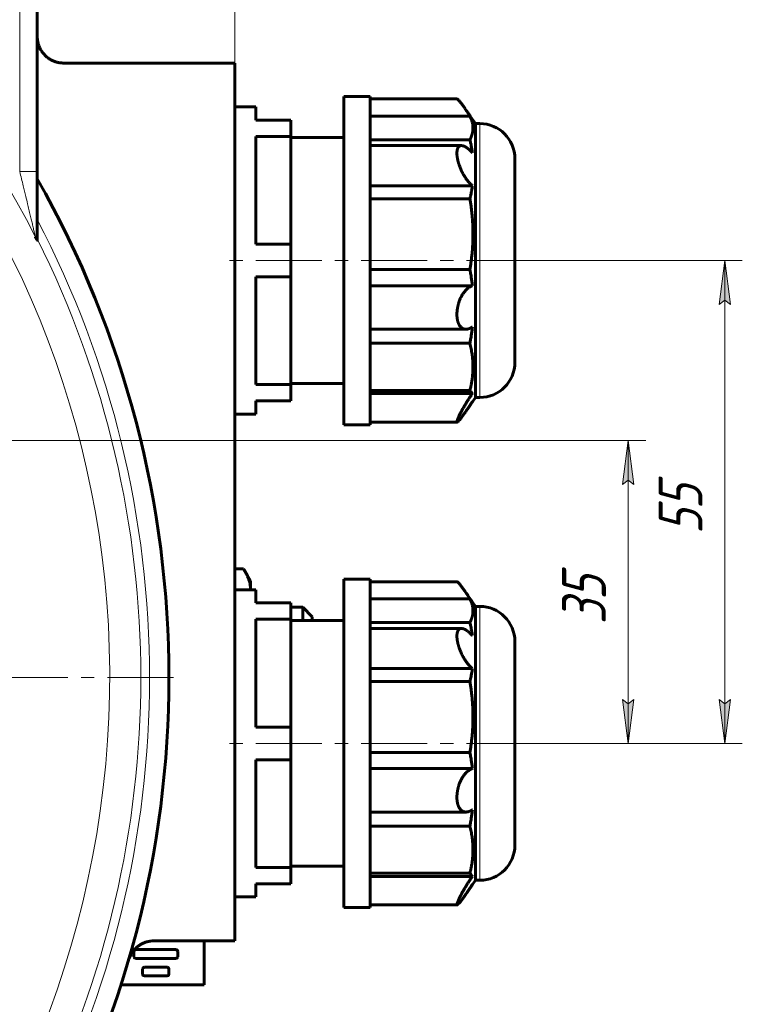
# Model space of a CAD drawing. Header units: millimetres. Extents: x -208 to 689, y -548 to 352.
# Tile 5 of 30: x 67 to 150, y -274 to -162. Entities that reach past the tile are written whole.
import ezdxf

# ---------------------------------------------------------------- set-up
doc = ezdxf.new("R2010")
doc.units = ezdxf.units.MM
for name, pattern in [('K5LT_AXLED', [12, 7.5, -1.5, 1.5, -1.5]), ('K5LT_BASIC', [0]), ('K5LT_THIN', [0])]:
    doc.linetypes.add(name, pattern=pattern)
doc.styles.add('KDIMTEXTSTYLE', font='GOST_AU.SHX', dxfattribs={"width": 0.96, "oblique": 15, "height": 5})
doc.styles.add('KTEXTSTYLE', font='GOST_AU.SHX', dxfattribs={"width": 0.96, "height": 5})
doc.dimstyles.new('KDIMSTYLE (1.00)', dxfattribs={"dimtxt": 5, "dimasz": 1, "dimexe": 2, "dimexo": 0, "dimgap": 1, "dimtad": 1, "dimtxsty": 'KDIMTEXTSTYLE', "dimsah": 1, "dimcen": 0, "dimdle": 1, "dimadec": 0, "dimazin": 0, "dimtfac": 0.667, "dimtmove": 0, "dimatfit": 3, "dimfxl": 1, "dimtvp": 1, "dimtolj": 1, "dimtzin": 0, "dimarcsym": 0})

# ---------------------------------------------------------------- blocks, each defined once
blk = doc.blocks.new('U1')
at = {"color": 30, "linetype": 'K5LT_AXLED', "lineweight": 18, "true_color": 0xff8000}
blk.add_line((-30.5, -236.57), (86.5, -236.57), dxfattribs=at)
blk = doc.blocks.new('D8')
for points in [[(0, -88.58), (5, -87.92), (4.5, -88.58), (5, -89.24)], [(92, -88.58), (87, -87.92), (87.5, -88.58), (87, -89.24)]]:
    blk.add_hatch(color=7).paths.add_polyline_path(points)
at = {"color": 7, "linetype": 'K5LT_THIN', "lineweight": 18}
for p, q in [((0, -209.57), (0, -86.58)), ((92, -166.57), (92, -86.58)), ((0, -88.58), (5, -87.92)), ((5, -89.24), (0, -88.58)), ((0, -88.58), (92, -88.58)), ((5, -87.92), (4.5, -88.58)), ((4.5, -88.58), (5, -89.24)), ((87.5, -88.58), (87, -87.92)), ((87, -87.92), (92, -88.58)), ((92, -88.58), (87, -89.24)), ((87, -89.24), (87.5, -88.58))]:
    blk.add_line(p, q, dxfattribs=at)
blk.add_wipeout([(41.92, -87.58), (41.92, -80.44), (49.76, -80.44), (49.76, -87.58)])
at = {"color": 7, "insert": (41.92, -81.05), "char_height": 5, "attachment_point": 1, "style": 'KTEXTSTYLE'}
blk.add_mtext('\\H3.5;\\W0.965;\\Q15;\\Q15;\\H5.00;92', dxfattribs=at)
blk = doc.blocks.new('KDIMARROW_01')
blk.add_hatch(color=0).paths.add_polyline_path([(0, 0), (-5, 0.66), (-4.5, 0), (-5, -0.66)])
at = {"color": 0, "linetype": 'K5LT_THIN', "lineweight": 18}
for p, q in [((-4.5, 0), (-5, 0.66)), ((-5, 0.66), (0, 0)), ((0, 0), (-5, -0.66)), ((-5, -0.66), (-4.5, 0)), ((0, 0), (-1, 0))]:
    blk.add_line(p, q, dxfattribs=at)
blk = doc.blocks.new('D10')
for points in [[(148.46, -194.07), (147.8, -189.07), (147.15, -194.07), (147.8, -193.57)], [(147.8, -244.07), (148.46, -239.07), (147.8, -239.57), (147.15, -239.07)]]:
    blk.add_hatch(color=7).paths.add_polyline_path(points)
at = {"color": 7, "linetype": 'K5LT_THIN', "lineweight": 18}
for p, q in [((123.9, -189.07), (149.8, -189.07)), ((147.15, -194.07), (147.8, -189.07)), ((147.8, -189.07), (148.46, -194.07)), ((147.8, -189.07), (147.8, -244.07)), ((147.8, -193.57), (147.15, -194.07)), ((148.46, -194.07), (147.8, -193.57)), ((147.8, -244.07), (147.15, -239.07)), ((147.15, -239.07), (147.8, -239.57)), ((147.8, -239.57), (148.46, -239.07)), ((148.46, -239.07), (147.8, -244.07)), ((123.9, -244.07), (149.8, -244.07))]:
    blk.add_line(p, q, dxfattribs=at)
blk.add_wipeout([(146.8, -220.25), (139.67, -220.25), (139.67, -213.17), (146.8, -213.17)])
at = {"color": 7, "insert": (140.27, -220.25), "char_height": 5, "attachment_point": 1, "rotation": 90, "style": 'KTEXTSTYLE'}
blk.add_mtext('\\H3.5;\\W0.965;\\Q15;\\Q15;\\H5.00;55', dxfattribs=at)
blk = doc.blocks.new('D11')
for points in [[(137.46, -214.57), (136.8, -209.57), (136.15, -214.57), (136.8, -214.07)], [(136.8, -244.07), (137.46, -239.07), (136.8, -239.57), (136.15, -239.07)]]:
    blk.add_hatch(color=7).paths.add_polyline_path(points)
at = {"color": 7, "linetype": 'K5LT_THIN', "lineweight": 18}
for p, q in [((0, -209.57), (138.8, -209.57)), ((136.15, -214.57), (136.8, -209.57)), ((136.8, -209.57), (137.46, -214.57)), ((136.8, -244.07), (136.8, -209.57)), ((136.8, -214.07), (136.15, -214.57)), ((137.46, -214.57), (136.8, -214.07)), ((136.8, -244.07), (136.15, -239.07)), ((136.15, -239.07), (136.8, -239.57)), ((136.8, -239.57), (137.46, -239.07)), ((137.46, -239.07), (136.8, -244.07)), ((123.9, -244.07), (138.8, -244.07))]:
    blk.add_line(p, q, dxfattribs=at)
blk.add_wipeout([(135.8, -230.5), (128.67, -230.5), (128.67, -223.42), (135.8, -223.42)])
at = {"color": 7, "insert": (129.27, -230.5), "char_height": 5, "attachment_point": 1, "rotation": 90, "style": 'KTEXTSTYLE'}
blk.add_mtext('\\H3.5;\\W0.965;\\Q15;\\Q15;\\H5.00;35', dxfattribs=at)

msp = doc.modelspace()

# ---------------------------------------------------------------- linework, layer by layer
at = {"color": 7, "linetype": 'K5LT_THIN', "lineweight": 18}
for p, q in [((67.5, -146.566), (67.5, -178.939)), ((119.9, -204.264), (119.9, -173.466)), ((69.5, -178.939), (67.5, -178.939)), ((119.9, -204.666), (119.9, -204.264)), ((119.9, -259.264), (119.9, -228.466)), ((119.9, -259.666), (119.9, -259.264))]:
    msp.add_line(p, q, dxfattribs=at)
at = {"color": 150, "linetype": 'K5LT_BASIC', "lineweight": 60, "true_color": 0x0080ff}
for p, q in [((69.5, -178.939), (69.5, -146.566)), ((92, -166.566), (72.5, -166.566)), ((92, -266.566), (92, -166.566)), ((107.4, -170.366), (104.4, -170.366)), ((104.4, -207.766), (104.4, -170.366)), ((107.4, -176.842), (107.4, -170.366)), ((94.4, -171.566), (92, -171.566)), ((94.4, -171.591), (94.4, -171.566)), ((94.4, -173.066), (94.4, -171.591)), ((107.4, -170.654), (117.326, -170.654)), ((107.4, -172.607), (118.779, -172.607)), ((98.4, -173.066), (94.4, -173.066)), ((98.4, -174.927), (98.4, -173.066)), ((118.997, -172.872), (118.997, -172.872)), ((119.4, -173.466), (118.997, -172.872)), ((119.4, -204.264), (119.4, -173.466)), ((119.9, -173.466), (119.4, -173.466)), ((94.4, -187.205), (94.4, -174.927)), ((94.4, -174.927), (98.4, -174.927)), ((98.4, -174.927), (98.4, -187.205)), ((104.4, -175.066), (98.4, -175.066)), ((107.4, -175.301), (118.779, -175.301)), ((107.4, -175.976), (117.819, -175.976)), ((107.4, -176.842), (107.4, -176.789)), ((107.4, -195.21), (107.4, -176.842)), ((123.9, -200.666), (123.9, -177.466)), ((69.5, -186.745), (69.5, -178.939)), ((107.4, -180.547), (119.062, -180.547)), ((107.4, -182.035), (118.779, -182.035)), ((98.4, -187.205), (94.4, -187.205)), ((98.4, -190.927), (98.4, -187.205)), ((107.4, -190.09), (118.779, -190.09)), ((94.4, -190.927), (98.4, -190.927)), ((94.4, -203.205), (94.4, -190.927)), ((98.4, -190.927), (98.4, -203.205)), ((107.4, -191.947), (119.062, -191.947)), ((107.4, -207.433), (107.4, -195.21)), ((107.4, -196.888), (118.327, -196.888)), ((107.4, -198.494), (118.779, -198.494)), ((98.4, -203.205), (94.4, -203.205)), ((104.4, -203.066), (98.4, -203.066)), ((98.4, -205.066), (98.4, -203.205)), ((107.4, -203.854), (118.779, -203.854)), ((94.4, -205.066), (98.4, -205.066)), ((94.4, -206.566), (94.4, -205.066)), ((107.4, -204.223), (119.062, -204.223)), ((119.4, -204.666), (118.996, -205.262)), ((119.4, -204.666), (119.4, -204.264)), ((119.9, -204.666), (119.4, -204.666)), ((94.4, -206.566), (92, -206.566)), ((107.4, -207.766), (107.4, -207.433)), ((107.4, -207.478), (117.326, -207.478)), ((107.4, -207.766), (104.4, -207.766)), ((92.996, -224.181), (92, -224.181)), ((93.8, -225.566), (93.123, -224.393)), ((107.4, -225.366), (104.4, -225.366)), ((104.4, -262.766), (104.4, -225.366)), ((107.4, -231.842), (107.4, -225.366)), ((94.4, -226.566), (92, -226.566)), ((93.8, -225.566), (93.8, -226.566)), ((94.4, -226.591), (94.4, -226.566)), ((107.4, -225.654), (117.326, -225.654)), ((94.4, -228.066), (94.4, -226.591)), ((107.4, -227.607), (118.779, -227.607)), ((98.4, -228.066), (94.4, -228.066)), ((98.4, -229.927), (98.4, -228.066)), ((98.4, -228.566), (99.74, -228.566)), ((100.813, -229.639), (99.74, -228.566)), ((99.74, -228.566), (99.74, -228.568)), ((99.74, -228.568), (99.74, -230.066)), ((119.4, -228.466), (118.997, -227.872)), ((118.997, -227.872), (118.997, -227.872)), ((119.4, -259.264), (119.4, -228.466)), ((119.9, -228.466), (119.4, -228.466)), ((94.4, -242.205), (94.4, -229.927)), ((94.4, -229.927), (98.4, -229.927)), ((98.4, -229.927), (98.4, -242.205)), ((100.813, -229.639), (100.813, -230.066)), ((100.813, -230.066), (100.813, -229.641)), ((104.4, -230.066), (98.4, -230.066)), ((107.4, -230.301), (118.779, -230.301)), ((107.4, -230.976), (117.819, -230.976)), ((107.4, -231.842), (107.4, -231.789)), ((107.4, -250.21), (107.4, -231.842)), ((123.9, -255.666), (123.9, -232.466)), ((107.4, -235.547), (119.062, -235.547)), ((107.4, -237.035), (118.779, -237.035)), ((98.4, -242.205), (94.4, -242.205)), ((98.4, -245.927), (98.4, -242.205)), ((107.4, -245.09), (118.779, -245.09)), ((94.4, -245.927), (98.4, -245.927)), ((94.4, -258.205), (94.4, -245.927)), ((98.4, -245.927), (98.4, -258.205)), ((107.4, -246.947), (119.062, -246.947)), ((107.4, -262.433), (107.4, -250.21)), ((107.4, -251.888), (118.327, -251.888)), ((107.4, -253.494), (118.779, -253.494)), ((98.4, -258.205), (94.4, -258.205)), ((104.4, -258.066), (98.4, -258.066)), ((98.4, -260.066), (98.4, -258.205)), ((107.4, -258.854), (118.779, -258.854)), ((94.4, -260.066), (98.4, -260.066)), ((94.4, -261.566), (94.4, -260.066)), ((107.4, -259.223), (119.062, -259.223)), ((119.4, -259.666), (118.996, -260.262)), ((119.4, -259.666), (119.4, -259.264)), ((119.9, -259.666), (119.4, -259.666)), ((94.4, -261.566), (92, -261.566)), ((107.4, -262.766), (107.4, -262.433)), ((107.4, -262.766), (104.4, -262.766)), ((107.4, -262.478), (117.326, -262.478)), ((92, -266.566), (82.792, -266.566)), ((88.5, -266.566), (88.5, -271.566)), ((80.5, -267.766), (80.5, -268.366)), ((85.3, -267.566), (80.7, -267.566)), ((85.5, -268.366), (85.5, -267.766)), ((80.7, -268.566), (85.3, -268.566)), ((81.5, -269.766), (81.5, -270.366)), ((84.3, -269.566), (81.7, -269.566)), ((84.5, -270.366), (84.5, -269.766)), ((81.7, -270.566), (84.3, -270.566)), ((88.5, -271.566), (79.045, -271.566))]:
    msp.add_line(p, q, dxfattribs=at)
at = {"color": 30, "linetype": 'K5LT_AXLED', "lineweight": 18, "true_color": 0xff8000}
for p, q in [((125.9, -189.066), (90, -189.066)), ((125.9, -244.066), (90, -244.066))]:
    msp.add_line(p, q, dxfattribs=at)
at = {"color": 7, "linetype": 'K5LT_THIN', "lineweight": 18}
for radius, start, end in [(108.246, 180, 166.72285), (111.688, 26.6919, 63.3081), (112.792, 332.44733, 27.55267), (111.793, 333.4457, 26.5543)]:
    msp.add_arc((-30.5, -236.566), radius, start, end, dxfattribs=at)
at = {"color": 150, "linetype": 'K5LT_BASIC', "lineweight": 60, "true_color": 0x0080ff}
for centre, radius, start, end in [((119.9, -177.466), 4, 0, 90), ((-30.5, -236.566), 115, 330.40815, 29.59185), ((119.9, -200.666), 4, 270, 0), ((119.9, -232.466), 4, 0, 90), ((119.9, -255.666), 4, 270, 0), ((80.7, -267.766), 0.2, 90, 180), ((85.3, -267.766), 0.2, 0, 90), ((80.7, -268.366), 0.2, 180, 270), ((85.3, -268.366), 0.2, 270, 0), ((81.7, -269.766), 0.2, 90, 180), ((84.3, -269.766), 0.2, 0, 90), ((81.7, -270.366), 0.2, 180, 270), ((84.3, -270.366), 0.2, 270, 0)]:
    msp.add_arc(centre, radius, start, end, dxfattribs=at)
msp.add_rational_spline([(69.5, -163.564), (69.5, -165.322), (70.743, -166.566), (72.5, -166.566)], [1, 0.804737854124, 0.804737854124, 1], degree=3, dxfattribs=at)
for points, knots in [([(117.326, -170.654), (117.345, -170.654), (117.394, -170.684), (117.532, -170.824), (117.723, -171.062), (117.969, -171.397), (118.231, -171.766), (118.544, -172.216), (118.788, -172.573), (118.917, -172.762)], [0, 0, 0, 0, 1.2898251, 2.2790369, 4.0793213, 5.4222711, 6.6177207, 8.2316659, 10, 10, 10, 10]), ([(118.779, -172.607), (118.806, -172.66), (118.856, -172.764), (118.922, -172.918), (118.978, -173.069), (119.024, -173.217), (119.061, -173.361), (119.09, -173.501), (119.11, -173.637), (119.123, -173.769), (119.128, -173.874), (119.129, -173.959), (119.128, -174.04), (119.123, -174.14), (119.112, -174.254), (119.097, -174.362), (119.079, -174.465), (119.057, -174.562), (119.033, -174.656), (119.007, -174.746), (118.979, -174.833), (118.949, -174.917), (118.918, -174.998), (118.885, -175.076), (118.851, -175.152), (118.816, -175.227), (118.791, -175.277), (118.779, -175.301)], [0, 0, 0, 0, 0.0567309, 0.1131093, 0.1688494, 0.2234043, 0.2774022, 0.329742, 0.38092, 0.4304136, 0.4793828, 0.5000023, 0.5261635, 0.5712429, 0.6134669, 0.6545414, 0.6928048, 0.7294031, 0.7637876, 0.7976299, 0.8297622, 0.8607488, 0.8900389, 0.9187708, 0.9463948, 0.9734772, 1, 1, 1, 1]), ([(118.997, -172.872), (118.99, -172.861), (118.977, -172.842), (118.958, -172.815), (118.94, -172.792), (118.922, -172.769), (118.904, -172.746), (118.884, -172.723), (118.864, -172.7), (118.844, -172.677), (118.816, -172.646), (118.794, -172.623), (118.779, -172.607)], [0.28503845, 0.28503845, 0.28503845, 0.28503845, 0.3752985, 0.43766598, 0.50006248, 0.56250757, 0.62501576, 0.68755787, 0.75011933, 0.8126726, 0.87517889, 1, 1, 1, 1]), ([(117.819, -175.976), (117.809, -175.976), (117.789, -175.977), (117.752, -175.98), (117.702, -175.989), (117.635, -176.011), (117.567, -176.05), (117.509, -176.101), (117.472, -176.146), (117.447, -176.181), (117.43, -176.208), (117.416, -176.235), (117.403, -176.261), (117.391, -176.289), (117.379, -176.317), (117.369, -176.346), (117.359, -176.376), (117.351, -176.406), (117.343, -176.435), (117.336, -176.464), (117.33, -176.493), (117.325, -176.52), (117.321, -176.547), (117.317, -176.573), (117.313, -176.603), (117.309, -176.638), (117.306, -176.679), (117.303, -176.721), (117.301, -176.766), (117.3, -176.806), (117.3, -176.847), (117.3, -176.906), (117.303, -176.987), (117.31, -177.08), (117.317, -177.154), (117.324, -177.21), (117.331, -177.261), (117.338, -177.315), (117.347, -177.372), (117.356, -177.424), (117.365, -177.471), (117.373, -177.512), (117.381, -177.553), (117.39, -177.594), (117.399, -177.634), (117.408, -177.673), (117.417, -177.712), (117.43, -177.762), (117.445, -177.823), (117.463, -177.886), (117.479, -177.942), (117.494, -177.995), (117.511, -178.049), (117.53, -178.109), (117.556, -178.188), (117.596, -178.304), (117.634, -178.405), (117.681, -178.525), (117.739, -178.666), (117.833, -178.873), (117.941, -179.09), (118.05, -179.289), (118.148, -179.454), (118.226, -179.578), (118.286, -179.667), (118.335, -179.738), (118.38, -179.802), (118.427, -179.866), (118.475, -179.929), (118.524, -179.991), (118.574, -180.053), (118.625, -180.113), (118.677, -180.173), (118.73, -180.231), (118.784, -180.288), (118.838, -180.344), (118.894, -180.397), (118.949, -180.449), (119.005, -180.5), (119.043, -180.531), (119.062, -180.547)], [0.26059417, 0.26059417, 0.26059417, 0.26059417, 0.26806394, 0.27642193, 0.28965395, 0.30900996, 0.33398518, 0.35453058, 0.36926926, 0.37772469, 0.38519557, 0.39165479, 0.39809763, 0.40445592, 0.41074929, 0.41693367, 0.4230709, 0.42897494, 0.43467949, 0.43999793, 0.44513269, 0.44989125, 0.45445459, 0.45882831, 0.46320098, 0.46933345, 0.47577801, 0.48252731, 0.48870889, 0.49577935, 0.49999478, 0.50654565, 0.52029047, 0.5333848, 0.54305338, 0.54897321, 0.55473563, 0.56188055, 0.56886227, 0.57567961, 0.5807081, 0.58566569, 0.59049832, 0.59527637, 0.59993011, 0.60450831, 0.60897587, 0.6134112, 0.62193704, 0.63001697, 0.63513579, 0.64137074, 0.64798441, 0.65381757, 0.66192546, 0.67487522, 0.69372113, 0.69668337, 0.71667673, 0.74282383, 0.77021364, 0.79628552, 0.8186176, 0.83514931, 0.84722976, 0.85647909, 0.86585798, 0.87544704, 0.88512144, 0.89500517, 0.90501653, 0.91520255, 0.92543119, 0.9357994, 0.94625774, 0.95686588, 0.96752561, 0.97828566, 0.98911096, 1, 1, 1, 1]), ([(119.062, -176.789), (119.043, -176.768), (119.005, -176.727), (118.947, -176.668), (118.891, -176.611), (118.834, -176.556), (118.778, -176.503), (118.723, -176.453), (118.669, -176.405), (118.615, -176.36), (118.561, -176.317), (118.509, -176.277), (118.458, -176.239), (118.408, -176.205), (118.358, -176.172), (118.306, -176.14), (118.25, -176.107), (118.189, -176.076), (118.119, -176.044), (118.038, -176.013), (117.952, -175.99), (117.879, -175.978), (117.836, -175.976), (117.819, -175.976)], [0, 0, 0, 0, 0.01105283, 0.022062, 0.03302453, 0.04391265, 0.05476695, 0.06553059, 0.07623508, 0.08685868, 0.09745717, 0.10791144, 0.11824854, 0.12837642, 0.13841793, 0.14920968, 0.16084449, 0.17404607, 0.18796796, 0.2070664, 0.22831854, 0.24739034, 0.26059417, 0.26059417, 0.26059417, 0.26059417]), ([(118.779, -175.301), (118.801, -175.395), (118.838, -175.551), (118.885, -175.769), (118.923, -175.955), (118.958, -176.141), (118.991, -176.326), (119.026, -176.543), (119.049, -176.697), (119.062, -176.789)], [0, 0, 0, 0, 0.1873274, 0.3124421, 0.4374924, 0.562334, 0.6870776, 0.8119877, 1, 1, 1, 1]), ([(119.062, -180.547), (119.053, -180.609), (119.036, -180.732), (119.006, -180.917), (118.975, -181.103), (118.941, -181.288), (118.904, -181.474), (118.865, -181.661), (118.823, -181.848), (118.794, -181.973), (118.779, -182.035)], [0, 0, 0, 0, 0.1254249, 0.2504955, 0.3752985, 0.5000625, 0.6250158, 0.7501193, 0.8751789, 1, 1, 1, 1]), ([(118.779, -182.035), (118.806, -182.192), (118.856, -182.504), (118.922, -182.965), (118.978, -183.416), (119.024, -183.858), (119.061, -184.288), (119.09, -184.708), (119.11, -185.113), (119.123, -185.509), (119.128, -185.824), (119.129, -186.077), (119.128, -186.32), (119.123, -186.62), (119.112, -186.959), (119.097, -187.282), (119.079, -187.59), (119.057, -187.881), (119.033, -188.161), (119.007, -188.43), (118.979, -188.691), (118.949, -188.941), (118.918, -189.183), (118.885, -189.416), (118.841, -189.717), (118.804, -189.941), (118.779, -190.09)], [0, 0, 0, 0, 0.0567309, 0.1131093, 0.1688494, 0.2234043, 0.2774022, 0.329742, 0.38092, 0.4304136, 0.4793828, 0.5000023, 0.5261635, 0.5712429, 0.6134669, 0.6545414, 0.6928048, 0.7294031, 0.7637876, 0.7976299, 0.8297622, 0.8607488, 0.8900389, 0.9187708, 0.9463948, 1, 1, 1, 1]), ([(69.5, -186.745), (69.5, -186.747), (69.499, -186.75), (69.496, -186.75), (69.491, -186.746), (69.484, -186.737), (69.475, -186.724), (69.463, -186.707), (69.451, -186.687), (69.438, -186.666), (69.426, -186.646), (69.415, -186.627), (69.403, -186.607), (69.391, -186.585), (69.376, -186.558), (69.36, -186.532), (69.345, -186.504), (69.329, -186.476), (69.314, -186.447), (69.299, -186.421), (69.29, -186.404), (69.286, -186.396)], [0, 0, 0, 0, 0.0768809, 0.1428434, 0.2020342, 0.2663129, 0.3353438, 0.4049802, 0.4700779, 0.5283038, 0.5767604, 0.6181752, 0.6562372, 0.7034971, 0.7502485, 0.80119, 0.8437204, 0.8871778, 0.9317663, 0.969251, 1, 1, 1, 1]), ([(118.779, -190.09), (118.801, -190.206), (118.838, -190.401), (118.885, -190.673), (118.923, -190.906), (118.958, -191.138), (118.991, -191.369), (119.026, -191.639), (119.049, -191.832), (119.062, -191.947)], [0, 0, 0, 0, 0.1873274, 0.3124421, 0.4374924, 0.562334, 0.6870776, 0.8119877, 1, 1, 1, 1]), ([(119.062, -191.947), (119.043, -191.953), (119.005, -191.966), (118.947, -191.989), (118.891, -192.014), (118.834, -192.041), (118.778, -192.072), (118.723, -192.104), (118.669, -192.14), (118.615, -192.177), (118.561, -192.217), (118.509, -192.259), (118.458, -192.302), (118.408, -192.348), (118.358, -192.396), (118.306, -192.449), (118.25, -192.51), (118.189, -192.58), (118.119, -192.668), (118.038, -192.778), (117.952, -192.906), (117.88, -193.027), (117.827, -193.122), (117.79, -193.193), (117.752, -193.268), (117.702, -193.373), (117.635, -193.526), (117.567, -193.706), (117.509, -193.879), (117.472, -194.008), (117.447, -194.099), (117.43, -194.166), (117.416, -194.227), (117.403, -194.285), (117.391, -194.343), (117.379, -194.4), (117.369, -194.457), (117.359, -194.513), (117.351, -194.567), (117.343, -194.619), (117.336, -194.668), (117.33, -194.714), (117.325, -194.758), (117.321, -194.8), (117.317, -194.841), (117.313, -194.886), (117.309, -194.937), (117.306, -194.995), (117.303, -195.053), (117.301, -195.113), (117.3, -195.164), (117.3, -195.217), (117.3, -195.288), (117.303, -195.384), (117.31, -195.486), (117.317, -195.565), (117.324, -195.623), (117.331, -195.673), (117.338, -195.725), (117.347, -195.779), (117.356, -195.826), (117.365, -195.868), (117.373, -195.904), (117.381, -195.939), (117.39, -195.973), (117.399, -196.006), (117.408, -196.037), (117.417, -196.067), (117.427, -196.097), (117.436, -196.125), (117.446, -196.152), (117.455, -196.178), (117.466, -196.205), (117.479, -196.237), (117.494, -196.272), (117.511, -196.308), (117.53, -196.347), (117.556, -196.395), (117.596, -196.463), (117.656, -196.549), (117.735, -196.641), (117.833, -196.727), (117.941, -196.797), (118.05, -196.845), (118.148, -196.871), (118.226, -196.883), (118.283, -196.888), (118.315, -196.888), (118.327, -196.888)], [0, 0, 0, 0, 0.01105283, 0.022062, 0.03302453, 0.04391265, 0.05476695, 0.06553059, 0.07623508, 0.08685868, 0.09745717, 0.10791144, 0.11824854, 0.12837642, 0.13841793, 0.14920968, 0.16084449, 0.17404607, 0.18796796, 0.2070664, 0.22831854, 0.24739034, 0.25983034, 0.26806394, 0.27642193, 0.28965395, 0.30900996, 0.33398518, 0.35453058, 0.36926926, 0.37772469, 0.38519557, 0.39165479, 0.39809763, 0.40445592, 0.41074929, 0.41693367, 0.4230709, 0.42897494, 0.43467949, 0.43999793, 0.44513269, 0.44989125, 0.45445459, 0.45882831, 0.46320098, 0.46933345, 0.47577801, 0.48252731, 0.48870889, 0.49577935, 0.49999478, 0.50654565, 0.52029047, 0.5333848, 0.54305338, 0.54897321, 0.55473563, 0.56188055, 0.56886227, 0.57567961, 0.5807081, 0.58566569, 0.59049832, 0.59527637, 0.59993011, 0.60450831, 0.60897587, 0.6134112, 0.61772103, 0.62193704, 0.62600392, 0.63001697, 0.63513579, 0.64137074, 0.64798441, 0.65381757, 0.66192546, 0.67487522, 0.69372113, 0.71667673, 0.74282383, 0.77021364, 0.79628552, 0.8186176, 0.83514931, 0.84722976, 0.85481107, 0.85481107, 0.85481107, 0.85481107]), ([(118.327, -196.888), (118.329, -196.888), (118.347, -196.888), (118.38, -196.887), (118.427, -196.883), (118.475, -196.877), (118.524, -196.869), (118.574, -196.857), (118.625, -196.844), (118.677, -196.827), (118.73, -196.808), (118.784, -196.787), (118.838, -196.762), (118.894, -196.735), (118.949, -196.705), (119.005, -196.672), (119.043, -196.649), (119.062, -196.637)], [0.85481107, 0.85481107, 0.85481107, 0.85481107, 0.85647909, 0.86585798, 0.87544704, 0.88512144, 0.89500517, 0.90501653, 0.91520255, 0.92543119, 0.9357994, 0.94625774, 0.95686588, 0.96752561, 0.97828566, 0.98911096, 1, 1, 1, 1]), ([(119.062, -196.637), (119.053, -196.714), (119.036, -196.868), (119.006, -197.099), (118.975, -197.33), (118.941, -197.562), (118.904, -197.794), (118.865, -198.027), (118.823, -198.26), (118.794, -198.416), (118.779, -198.494)], [0, 0, 0, 0, 0.1254249, 0.2504955, 0.3752985, 0.5000625, 0.6250158, 0.7501193, 0.8751789, 1, 1, 1, 1]), ([(118.779, -198.494), (118.806, -198.599), (118.856, -198.806), (118.922, -199.113), (118.978, -199.413), (119.024, -199.707), (119.061, -199.994), (119.09, -200.273), (119.11, -200.543), (119.123, -200.806), (119.128, -201.016), (119.129, -201.184), (119.128, -201.345), (119.123, -201.545), (119.112, -201.771), (119.097, -201.986), (119.079, -202.191), (119.057, -202.384), (119.033, -202.571), (119.007, -202.75), (118.979, -202.924), (118.949, -203.09), (118.918, -203.251), (118.885, -203.406), (118.841, -203.606), (118.804, -203.755), (118.779, -203.854)], [0, 0, 0, 0, 0.0567309, 0.1131093, 0.1688494, 0.2234043, 0.2774022, 0.329742, 0.38092, 0.4304136, 0.4793828, 0.5000023, 0.5261635, 0.5712429, 0.6134669, 0.6545414, 0.6928048, 0.7294031, 0.7637876, 0.7976299, 0.8297622, 0.8607488, 0.8900389, 0.9187708, 0.9463948, 1, 1, 1, 1]), ([(118.779, -203.854), (118.794, -203.87), (118.816, -203.893), (118.844, -203.924), (118.864, -203.947), (118.884, -203.97), (118.904, -203.993), (118.922, -204.017), (118.94, -204.04), (118.958, -204.063), (118.974, -204.086), (118.991, -204.109), (119.006, -204.132), (119.021, -204.155), (119.04, -204.185), (119.053, -204.208), (119.062, -204.223)], [0, 0, 0, 0, 0.1248211, 0.1873274, 0.2498807, 0.3124421, 0.3749842, 0.4374924, 0.4999375, 0.562334, 0.6247015, 0.6870776, 0.7495045, 0.8119877, 0.8745751, 1, 1, 1, 1]), ([(119.062, -204.223), (119.043, -204.25), (119.005, -204.305), (118.947, -204.387), (118.891, -204.469), (118.834, -204.552), (118.778, -204.635), (118.723, -204.718), (118.669, -204.8), (118.612, -204.887), (118.559, -204.97), (118.507, -205.052), (118.458, -205.129), (118.408, -205.209), (118.358, -205.29), (118.306, -205.375), (118.25, -205.469), (118.189, -205.57), (118.119, -205.691), (118.038, -205.831), (117.952, -205.982), (117.88, -206.115), (117.827, -206.212), (117.79, -206.283), (117.752, -206.354), (117.702, -206.45), (117.635, -206.582), (117.567, -206.722), (117.509, -206.845), (117.472, -206.928), (117.447, -206.984), (117.43, -207.023), (117.416, -207.058), (117.403, -207.09), (117.391, -207.12), (117.379, -207.149), (117.369, -207.177), (117.359, -207.203), (117.351, -207.227), (117.343, -207.249), (117.336, -207.269), (117.33, -207.288), (117.325, -207.304), (117.321, -207.319), (117.317, -207.333), (117.313, -207.349), (117.309, -207.365), (117.306, -207.382), (117.303, -207.398), (117.301, -207.412), (117.3, -207.424), (117.3, -207.435), (117.3, -207.448), (117.303, -207.463), (117.31, -207.473), (117.317, -207.477), (117.323, -207.478), (117.325, -207.478), (117.326, -207.478)], [0, 0, 0, 0, 0.01105283, 0.022062, 0.03302453, 0.04391265, 0.05476695, 0.06553059, 0.07623508, 0.08685868, 0.09894152, 0.10791144, 0.11824854, 0.12837642, 0.13841793, 0.14920968, 0.16084449, 0.17404607, 0.18796796, 0.2070664, 0.22831854, 0.24739034, 0.25983034, 0.26806394, 0.27642193, 0.28965395, 0.30900996, 0.33398518, 0.35453058, 0.36926926, 0.37772469, 0.38519557, 0.39165479, 0.39809763, 0.40445592, 0.41074929, 0.41693367, 0.4230709, 0.42897494, 0.43467949, 0.43999793, 0.44513269, 0.44989125, 0.45445459, 0.45882831, 0.46320098, 0.46933345, 0.47577801, 0.48252731, 0.48870889, 0.49577935, 0.49999478, 0.50654565, 0.52029047, 0.5333848, 0.54305338, 0.54897321, 0.55088932, 0.55088932, 0.55088932, 0.55088932]), ([(117.326, -207.478), (117.327, -207.478), (117.331, -207.478), (117.338, -207.476), (117.347, -207.473), (117.356, -207.468), (117.365, -207.463), (117.373, -207.458), (117.381, -207.452), (117.39, -207.445), (117.399, -207.438), (117.408, -207.43), (117.417, -207.422), (117.427, -207.413), (117.436, -207.404), (117.446, -207.394), (117.455, -207.385), (117.466, -207.374), (117.479, -207.36), (117.494, -207.343), (117.511, -207.325), (117.53, -207.303), (117.556, -207.273), (117.596, -207.225), (117.656, -207.152), (117.735, -207.049), (117.833, -206.92), (117.941, -206.773), (118.05, -206.621), (118.148, -206.484), (118.226, -206.372), (118.286, -206.286), (118.335, -206.216), (118.38, -206.151), (118.427, -206.084), (118.475, -206.014), (118.524, -205.943), (118.574, -205.871), (118.625, -205.796), (118.677, -205.72), (118.73, -205.643), (118.784, -205.564), (118.838, -205.484), (118.894, -205.403), (118.949, -205.321), (119.005, -205.239), (119.043, -205.183), (119.062, -205.156)], [0.55088932, 0.55088932, 0.55088932, 0.55088932, 0.55473563, 0.56188055, 0.56886227, 0.57567961, 0.5807081, 0.58566569, 0.59049832, 0.59527637, 0.59993011, 0.60450831, 0.60897587, 0.6134112, 0.61772103, 0.62193704, 0.62600392, 0.63001697, 0.63513579, 0.64137074, 0.64798441, 0.65381757, 0.66192546, 0.67487522, 0.69372113, 0.71667673, 0.74282383, 0.77021364, 0.79628552, 0.8186176, 0.83514931, 0.84722976, 0.85647909, 0.86585798, 0.87544704, 0.88512144, 0.89500517, 0.90501653, 0.91520255, 0.92543119, 0.9357994, 0.94625774, 0.95686588, 0.96752561, 0.97828566, 0.98911096, 1, 1, 1, 1]), ([(119.062, -205.156), (119.054, -205.171), (119.04, -205.194), (119.019, -205.228), (119.006, -205.248), (118.997, -205.26)], [0, 0, 0, 0, 0.12587939, 0.18852665, 0.28715414, 0.28715414, 0.28715414, 0.28715414]), ([(118.997, -205.26), (118.99, -205.271), (118.977, -205.289), (118.956, -205.318), (118.937, -205.344), (118.923, -205.362), (118.917, -205.369)], [0.28715414, 0.28715414, 0.28715414, 0.28715414, 0.375535, 0.43779618, 0.52098696, 0.58404859, 0.58404859, 0.58404859, 0.58404859]), ([(93.123, -224.393), (93.112, -224.373), (93.07, -224.303), (93.028, -224.232), (92.996, -224.181)], [0.918259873, 0.918259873, 0.918259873, 0.918259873, 0.941588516, 1, 1, 1, 1]), ([(93.8, -226.566), (93.799, -226.522), (93.796, -226.423), (93.785, -226.27), (93.765, -226.107), (93.738, -225.949), (93.705, -225.794), (93.667, -225.643), (93.623, -225.496), (93.574, -225.35), (93.52, -225.205), (93.461, -225.062), (93.397, -224.918), (93.328, -224.774), (93.254, -224.629), (93.185, -224.502), (93.14, -224.423), (93.123, -224.393)], [0.0164885, 0.0164885, 0.0164885, 0.0164885, 0.07537455, 0.14842547, 0.21923852, 0.28684147, 0.35275094, 0.41584729, 0.47745276, 0.53708088, 0.59625813, 0.65438935, 0.71193916, 0.76891553, 0.82613737, 0.88358428, 0.91825987, 0.91825987, 0.91825987, 0.91825987]), ([(117.326, -225.654), (117.345, -225.654), (117.394, -225.684), (117.532, -225.824), (117.723, -226.062), (117.969, -226.397), (118.231, -226.766), (118.544, -227.216), (118.788, -227.573), (118.917, -227.762)], [0, 0, 0, 0, 1.2898251, 2.2790369, 4.0793213, 5.4222711, 6.6177207, 8.2316659, 10, 10, 10, 10]), ([(118.779, -227.607), (118.806, -227.66), (118.856, -227.764), (118.922, -227.918), (118.978, -228.069), (119.024, -228.217), (119.061, -228.361), (119.09, -228.501), (119.11, -228.637), (119.123, -228.769), (119.128, -228.874), (119.129, -228.959), (119.128, -229.04), (119.123, -229.14), (119.112, -229.254), (119.097, -229.362), (119.079, -229.465), (119.057, -229.562), (119.033, -229.656), (119.007, -229.746), (118.979, -229.833), (118.949, -229.917), (118.918, -229.998), (118.885, -230.076), (118.851, -230.152), (118.816, -230.227), (118.791, -230.277), (118.779, -230.301)], [0, 0, 0, 0, 0.0567309, 0.1131093, 0.1688494, 0.2234043, 0.2774022, 0.329742, 0.38092, 0.4304136, 0.4793828, 0.5000023, 0.5261635, 0.5712429, 0.6134669, 0.6545414, 0.6928048, 0.7294031, 0.7637876, 0.7976299, 0.8297622, 0.8607488, 0.8900389, 0.9187708, 0.9463948, 0.9734772, 1, 1, 1, 1]), ([(118.997, -227.872), (118.99, -227.861), (118.977, -227.842), (118.958, -227.815), (118.94, -227.792), (118.922, -227.769), (118.904, -227.746), (118.884, -227.723), (118.864, -227.7), (118.844, -227.677), (118.816, -227.646), (118.794, -227.623), (118.779, -227.607)], [0.28503845, 0.28503845, 0.28503845, 0.28503845, 0.3752985, 0.43766598, 0.50006248, 0.56250757, 0.62501576, 0.68755787, 0.75011933, 0.8126726, 0.87517889, 1, 1, 1, 1]), ([(117.819, -230.976), (117.809, -230.976), (117.789, -230.977), (117.752, -230.98), (117.702, -230.989), (117.635, -231.011), (117.567, -231.05), (117.509, -231.101), (117.472, -231.146), (117.447, -231.181), (117.43, -231.208), (117.416, -231.235), (117.403, -231.261), (117.391, -231.289), (117.379, -231.317), (117.369, -231.346), (117.359, -231.376), (117.351, -231.406), (117.343, -231.435), (117.336, -231.464), (117.33, -231.493), (117.325, -231.52), (117.321, -231.547), (117.317, -231.573), (117.313, -231.603), (117.309, -231.638), (117.306, -231.679), (117.303, -231.721), (117.301, -231.766), (117.3, -231.806), (117.3, -231.847), (117.3, -231.906), (117.303, -231.987), (117.31, -232.08), (117.317, -232.154), (117.324, -232.21), (117.331, -232.261), (117.338, -232.315), (117.347, -232.372), (117.356, -232.424), (117.365, -232.471), (117.373, -232.512), (117.381, -232.553), (117.39, -232.594), (117.399, -232.634), (117.408, -232.673), (117.417, -232.712), (117.43, -232.762), (117.445, -232.823), (117.463, -232.886), (117.479, -232.942), (117.494, -232.995), (117.511, -233.049), (117.53, -233.109), (117.556, -233.188), (117.596, -233.304), (117.634, -233.405), (117.681, -233.525), (117.739, -233.666), (117.833, -233.873), (117.941, -234.09), (118.05, -234.289), (118.148, -234.454), (118.226, -234.578), (118.286, -234.667), (118.335, -234.738), (118.38, -234.802), (118.427, -234.866), (118.475, -234.929), (118.524, -234.991), (118.574, -235.053), (118.625, -235.113), (118.677, -235.173), (118.73, -235.231), (118.784, -235.288), (118.838, -235.344), (118.894, -235.397), (118.949, -235.449), (119.005, -235.5), (119.043, -235.531), (119.062, -235.547)], [0.26059417, 0.26059417, 0.26059417, 0.26059417, 0.26806394, 0.27642193, 0.28965395, 0.30900996, 0.33398518, 0.35453058, 0.36926926, 0.37772469, 0.38519557, 0.39165479, 0.39809763, 0.40445592, 0.41074929, 0.41693367, 0.4230709, 0.42897494, 0.43467949, 0.43999793, 0.44513269, 0.44989125, 0.45445459, 0.45882831, 0.46320098, 0.46933345, 0.47577801, 0.48252731, 0.48870889, 0.49577935, 0.49999478, 0.50654565, 0.52029047, 0.5333848, 0.54305338, 0.54897321, 0.55473563, 0.56188055, 0.56886227, 0.57567961, 0.5807081, 0.58566569, 0.59049832, 0.59527637, 0.59993011, 0.60450831, 0.60897587, 0.6134112, 0.62193704, 0.63001697, 0.63513579, 0.64137074, 0.64798441, 0.65381757, 0.66192546, 0.67487522, 0.69372113, 0.69668337, 0.71667673, 0.74282383, 0.77021364, 0.79628552, 0.8186176, 0.83514931, 0.84722976, 0.85647909, 0.86585798, 0.87544704, 0.88512144, 0.89500517, 0.90501653, 0.91520255, 0.92543119, 0.9357994, 0.94625774, 0.95686588, 0.96752561, 0.97828566, 0.98911096, 1, 1, 1, 1]), ([(119.062, -231.789), (119.043, -231.768), (119.005, -231.727), (118.947, -231.668), (118.891, -231.611), (118.834, -231.556), (118.778, -231.503), (118.723, -231.453), (118.669, -231.405), (118.615, -231.36), (118.561, -231.317), (118.509, -231.277), (118.458, -231.239), (118.408, -231.205), (118.358, -231.172), (118.306, -231.14), (118.25, -231.107), (118.189, -231.076), (118.119, -231.044), (118.038, -231.013), (117.952, -230.99), (117.879, -230.978), (117.836, -230.976), (117.819, -230.976)], [0, 0, 0, 0, 0.01105283, 0.022062, 0.03302453, 0.04391265, 0.05476695, 0.06553059, 0.07623508, 0.08685868, 0.09745717, 0.10791144, 0.11824854, 0.12837642, 0.13841793, 0.14920968, 0.16084449, 0.17404607, 0.18796796, 0.2070664, 0.22831854, 0.24739034, 0.26059417, 0.26059417, 0.26059417, 0.26059417]), ([(118.779, -230.301), (118.801, -230.395), (118.838, -230.551), (118.885, -230.769), (118.923, -230.955), (118.958, -231.141), (118.991, -231.326), (119.026, -231.543), (119.049, -231.697), (119.062, -231.789)], [0, 0, 0, 0, 0.1873274, 0.3124421, 0.4374924, 0.562334, 0.6870776, 0.8119877, 1, 1, 1, 1]), ([(119.062, -235.547), (119.053, -235.609), (119.036, -235.732), (119.006, -235.917), (118.975, -236.103), (118.941, -236.288), (118.904, -236.474), (118.865, -236.661), (118.823, -236.848), (118.794, -236.973), (118.779, -237.035)], [0, 0, 0, 0, 0.1254249, 0.2504955, 0.3752985, 0.5000625, 0.6250158, 0.7501193, 0.8751789, 1, 1, 1, 1]), ([(118.779, -237.035), (118.806, -237.192), (118.856, -237.504), (118.922, -237.965), (118.978, -238.416), (119.024, -238.858), (119.061, -239.288), (119.09, -239.708), (119.11, -240.113), (119.123, -240.509), (119.128, -240.824), (119.129, -241.077), (119.128, -241.32), (119.123, -241.62), (119.112, -241.959), (119.097, -242.282), (119.079, -242.59), (119.057, -242.881), (119.033, -243.161), (119.007, -243.43), (118.979, -243.691), (118.949, -243.941), (118.918, -244.183), (118.885, -244.416), (118.841, -244.717), (118.804, -244.941), (118.779, -245.09)], [0, 0, 0, 0, 0.0567309, 0.1131093, 0.1688494, 0.2234043, 0.2774022, 0.329742, 0.38092, 0.4304136, 0.4793828, 0.5000023, 0.5261635, 0.5712429, 0.6134669, 0.6545414, 0.6928048, 0.7294031, 0.7637876, 0.7976299, 0.8297622, 0.8607488, 0.8900389, 0.9187708, 0.9463948, 1, 1, 1, 1]), ([(118.779, -245.09), (118.801, -245.206), (118.838, -245.401), (118.885, -245.673), (118.923, -245.906), (118.958, -246.138), (118.991, -246.369), (119.026, -246.639), (119.049, -246.832), (119.062, -246.947)], [0, 0, 0, 0, 0.1873274, 0.3124421, 0.4374924, 0.562334, 0.6870776, 0.8119877, 1, 1, 1, 1]), ([(119.062, -246.947), (119.043, -246.953), (119.005, -246.966), (118.947, -246.989), (118.891, -247.014), (118.834, -247.041), (118.778, -247.072), (118.723, -247.104), (118.669, -247.14), (118.615, -247.177), (118.561, -247.217), (118.509, -247.259), (118.458, -247.302), (118.408, -247.348), (118.358, -247.396), (118.306, -247.449), (118.25, -247.51), (118.189, -247.58), (118.119, -247.668), (118.038, -247.778), (117.952, -247.906), (117.88, -248.027), (117.827, -248.122), (117.79, -248.193), (117.752, -248.268), (117.702, -248.373), (117.635, -248.526), (117.567, -248.706), (117.509, -248.879), (117.472, -249.008), (117.447, -249.099), (117.43, -249.166), (117.416, -249.227), (117.403, -249.285), (117.391, -249.343), (117.379, -249.4), (117.369, -249.457), (117.359, -249.513), (117.351, -249.567), (117.343, -249.619), (117.336, -249.668), (117.33, -249.714), (117.325, -249.758), (117.321, -249.8), (117.317, -249.841), (117.313, -249.886), (117.309, -249.937), (117.306, -249.995), (117.303, -250.053), (117.301, -250.113), (117.3, -250.164), (117.3, -250.217), (117.3, -250.288), (117.303, -250.384), (117.31, -250.486), (117.317, -250.565), (117.324, -250.623), (117.331, -250.673), (117.338, -250.725), (117.347, -250.779), (117.356, -250.826), (117.365, -250.868), (117.373, -250.904), (117.381, -250.939), (117.39, -250.973), (117.399, -251.006), (117.408, -251.037), (117.417, -251.067), (117.427, -251.097), (117.436, -251.125), (117.446, -251.152), (117.455, -251.178), (117.466, -251.205), (117.479, -251.237), (117.494, -251.272), (117.511, -251.308), (117.53, -251.347), (117.556, -251.395), (117.596, -251.463), (117.656, -251.549), (117.735, -251.641), (117.833, -251.727), (117.941, -251.797), (118.05, -251.845), (118.148, -251.871), (118.226, -251.883), (118.283, -251.888), (118.315, -251.888), (118.327, -251.888)], [0, 0, 0, 0, 0.01105283, 0.022062, 0.03302453, 0.04391265, 0.05476695, 0.06553059, 0.07623508, 0.08685868, 0.09745717, 0.10791144, 0.11824854, 0.12837642, 0.13841793, 0.14920968, 0.16084449, 0.17404607, 0.18796796, 0.2070664, 0.22831854, 0.24739034, 0.25983034, 0.26806394, 0.27642193, 0.28965395, 0.30900996, 0.33398518, 0.35453058, 0.36926926, 0.37772469, 0.38519557, 0.39165479, 0.39809763, 0.40445592, 0.41074929, 0.41693367, 0.4230709, 0.42897494, 0.43467949, 0.43999793, 0.44513269, 0.44989125, 0.45445459, 0.45882831, 0.46320098, 0.46933345, 0.47577801, 0.48252731, 0.48870889, 0.49577935, 0.49999478, 0.50654565, 0.52029047, 0.5333848, 0.54305338, 0.54897321, 0.55473563, 0.56188055, 0.56886227, 0.57567961, 0.5807081, 0.58566569, 0.59049832, 0.59527637, 0.59993011, 0.60450831, 0.60897587, 0.6134112, 0.61772103, 0.62193704, 0.62600392, 0.63001697, 0.63513579, 0.64137074, 0.64798441, 0.65381757, 0.66192546, 0.67487522, 0.69372113, 0.71667673, 0.74282383, 0.77021364, 0.79628552, 0.8186176, 0.83514931, 0.84722976, 0.85481107, 0.85481107, 0.85481107, 0.85481107]), ([(118.327, -251.888), (118.329, -251.888), (118.347, -251.888), (118.38, -251.887), (118.427, -251.883), (118.475, -251.877), (118.524, -251.869), (118.574, -251.857), (118.625, -251.844), (118.677, -251.827), (118.73, -251.808), (118.784, -251.787), (118.838, -251.762), (118.894, -251.735), (118.949, -251.705), (119.005, -251.672), (119.043, -251.649), (119.062, -251.637)], [0.85481107, 0.85481107, 0.85481107, 0.85481107, 0.85647909, 0.86585798, 0.87544704, 0.88512144, 0.89500517, 0.90501653, 0.91520255, 0.92543119, 0.9357994, 0.94625774, 0.95686588, 0.96752561, 0.97828566, 0.98911096, 1, 1, 1, 1]), ([(119.062, -251.637), (119.053, -251.714), (119.036, -251.868), (119.006, -252.099), (118.975, -252.33), (118.941, -252.562), (118.904, -252.794), (118.865, -253.027), (118.823, -253.26), (118.794, -253.416), (118.779, -253.494)], [0, 0, 0, 0, 0.1254249, 0.2504955, 0.3752985, 0.5000625, 0.6250158, 0.7501193, 0.8751789, 1, 1, 1, 1]), ([(118.779, -253.494), (118.806, -253.599), (118.856, -253.806), (118.922, -254.113), (118.978, -254.413), (119.024, -254.707), (119.061, -254.994), (119.09, -255.273), (119.11, -255.543), (119.123, -255.806), (119.128, -256.016), (119.129, -256.184), (119.128, -256.345), (119.123, -256.545), (119.112, -256.771), (119.097, -256.986), (119.079, -257.191), (119.057, -257.384), (119.033, -257.571), (119.007, -257.75), (118.979, -257.924), (118.949, -258.09), (118.918, -258.251), (118.885, -258.406), (118.841, -258.606), (118.804, -258.755), (118.779, -258.854)], [0, 0, 0, 0, 0.0567309, 0.1131093, 0.1688494, 0.2234043, 0.2774022, 0.329742, 0.38092, 0.4304136, 0.4793828, 0.5000023, 0.5261635, 0.5712429, 0.6134669, 0.6545414, 0.6928048, 0.7294031, 0.7637876, 0.7976299, 0.8297622, 0.8607488, 0.8900389, 0.9187708, 0.9463948, 1, 1, 1, 1]), ([(118.779, -258.854), (118.794, -258.87), (118.816, -258.893), (118.844, -258.924), (118.864, -258.947), (118.884, -258.97), (118.904, -258.993), (118.922, -259.017), (118.94, -259.04), (118.958, -259.063), (118.974, -259.086), (118.991, -259.109), (119.006, -259.132), (119.021, -259.155), (119.04, -259.185), (119.053, -259.208), (119.062, -259.223)], [0, 0, 0, 0, 0.1248211, 0.1873274, 0.2498807, 0.3124421, 0.3749842, 0.4374924, 0.4999375, 0.562334, 0.6247015, 0.6870776, 0.7495045, 0.8119877, 0.8745751, 1, 1, 1, 1]), ([(119.062, -259.223), (119.043, -259.25), (119.005, -259.305), (118.947, -259.387), (118.891, -259.469), (118.834, -259.552), (118.778, -259.635), (118.723, -259.718), (118.669, -259.8), (118.612, -259.887), (118.559, -259.97), (118.507, -260.052), (118.458, -260.129), (118.408, -260.209), (118.358, -260.29), (118.306, -260.375), (118.25, -260.469), (118.189, -260.57), (118.119, -260.691), (118.038, -260.831), (117.952, -260.982), (117.88, -261.115), (117.827, -261.212), (117.79, -261.283), (117.752, -261.354), (117.702, -261.45), (117.635, -261.582), (117.567, -261.722), (117.509, -261.845), (117.472, -261.928), (117.447, -261.984), (117.43, -262.023), (117.416, -262.058), (117.403, -262.09), (117.391, -262.12), (117.379, -262.149), (117.369, -262.177), (117.359, -262.203), (117.351, -262.227), (117.343, -262.249), (117.336, -262.269), (117.33, -262.288), (117.325, -262.304), (117.321, -262.319), (117.317, -262.333), (117.313, -262.349), (117.309, -262.365), (117.306, -262.382), (117.303, -262.398), (117.301, -262.412), (117.3, -262.424), (117.3, -262.435), (117.3, -262.448), (117.303, -262.463), (117.31, -262.473), (117.317, -262.477), (117.323, -262.478), (117.325, -262.478), (117.326, -262.478)], [0, 0, 0, 0, 0.01105283, 0.022062, 0.03302453, 0.04391265, 0.05476695, 0.06553059, 0.07623508, 0.08685868, 0.09894152, 0.10791144, 0.11824854, 0.12837642, 0.13841793, 0.14920968, 0.16084449, 0.17404607, 0.18796796, 0.2070664, 0.22831854, 0.24739034, 0.25983034, 0.26806394, 0.27642193, 0.28965395, 0.30900996, 0.33398518, 0.35453058, 0.36926926, 0.37772469, 0.38519557, 0.39165479, 0.39809763, 0.40445592, 0.41074929, 0.41693367, 0.4230709, 0.42897494, 0.43467949, 0.43999793, 0.44513269, 0.44989125, 0.45445459, 0.45882831, 0.46320098, 0.46933345, 0.47577801, 0.48252731, 0.48870889, 0.49577935, 0.49999478, 0.50654565, 0.52029047, 0.5333848, 0.54305338, 0.54897321, 0.55088932, 0.55088932, 0.55088932, 0.55088932]), ([(117.326, -262.478), (117.327, -262.478), (117.331, -262.478), (117.338, -262.476), (117.347, -262.473), (117.356, -262.468), (117.365, -262.463), (117.373, -262.458), (117.381, -262.452), (117.39, -262.445), (117.399, -262.438), (117.408, -262.43), (117.417, -262.422), (117.427, -262.413), (117.436, -262.404), (117.446, -262.394), (117.455, -262.385), (117.466, -262.374), (117.479, -262.36), (117.494, -262.343), (117.511, -262.325), (117.53, -262.303), (117.556, -262.273), (117.596, -262.225), (117.656, -262.152), (117.735, -262.049), (117.833, -261.92), (117.941, -261.773), (118.05, -261.621), (118.148, -261.484), (118.226, -261.372), (118.286, -261.286), (118.335, -261.216), (118.38, -261.151), (118.427, -261.084), (118.475, -261.014), (118.524, -260.943), (118.574, -260.871), (118.625, -260.796), (118.677, -260.72), (118.73, -260.643), (118.784, -260.564), (118.838, -260.484), (118.894, -260.403), (118.949, -260.321), (119.005, -260.239), (119.043, -260.183), (119.062, -260.156)], [0.55088932, 0.55088932, 0.55088932, 0.55088932, 0.55473563, 0.56188055, 0.56886227, 0.57567961, 0.5807081, 0.58566569, 0.59049832, 0.59527637, 0.59993011, 0.60450831, 0.60897587, 0.6134112, 0.61772103, 0.62193704, 0.62600392, 0.63001697, 0.63513579, 0.64137074, 0.64798441, 0.65381757, 0.66192546, 0.67487522, 0.69372113, 0.71667673, 0.74282383, 0.77021364, 0.79628552, 0.8186176, 0.83514931, 0.84722976, 0.85647909, 0.86585798, 0.87544704, 0.88512144, 0.89500517, 0.90501653, 0.91520255, 0.92543119, 0.9357994, 0.94625774, 0.95686588, 0.96752561, 0.97828566, 0.98911096, 1, 1, 1, 1]), ([(119.062, -260.156), (119.054, -260.171), (119.04, -260.194), (119.019, -260.228), (119.006, -260.248), (118.997, -260.26)], [0, 0, 0, 0, 0.12587939, 0.18852665, 0.28715414, 0.28715414, 0.28715414, 0.28715414]), ([(118.997, -260.26), (118.99, -260.271), (118.977, -260.289), (118.956, -260.318), (118.937, -260.344), (118.923, -260.362), (118.917, -260.369)], [0.28715414, 0.28715414, 0.28715414, 0.28715414, 0.375535, 0.43779618, 0.52098696, 0.58404859, 0.58404859, 0.58404859, 0.58404859]), ([(82.792, -266.566), (82.664, -266.57), (82.536, -266.574), (82.282, -266.607), (82.155, -266.632), (81.904, -266.698), (81.779, -266.74), (81.544, -266.835), (81.432, -266.889), (81.218, -267.009), (81.115, -267.076), (80.918, -267.222), (80.823, -267.301), (80.642, -267.474), (80.553, -267.569), (80.391, -267.767), (80.316, -267.872), (80.18, -268.089), (80.118, -268.202), (80.018, -268.419), (79.977, -268.522), (79.931, -268.661), (79.921, -268.695), (79.911, -268.729)], [0, 0, 0, 0, 0.0990916, 0.0990916, 0.1996524, 0.1996524, 0.301119, 0.301119, 0.3969302, 0.3969302, 0.4924602, 0.4924602, 0.5878674, 0.5878674, 0.6875532, 0.6875532, 0.7871073, 0.7871073, 0.8865829, 0.8865829, 0.9726224, 0.9726224, 1, 1, 1, 1])]:
    msp.add_open_spline(points, degree=3, knots=knots, dxfattribs=at)
at = {"color": 7, "linetype": 'K5LT_THIN', "lineweight": 18}
msp.add_open_spline([(67.5, -178.939), (67.635, -179.477), (67.87, -180.421), (68.168, -181.645), (68.384, -182.539), (68.556, -183.258), (68.705, -183.886), (68.825, -184.398), (68.909, -184.759), (68.971, -185.024), (69.03, -185.278), (69.089, -185.534), (69.14, -185.755), (69.181, -185.935), (69.219, -186.103), (69.254, -186.255), (69.278, -186.36), (69.285, -186.391), (69.286, -186.396)], degree=3, knots=[0, 0, 0, 0, 0.1875306, 0.327833, 0.4260962, 0.502121, 0.5834801, 0.654087, 0.6941409, 0.7240828, 0.7594935, 0.7984577, 0.8346754, 0.8631352, 0.8910295, 0.9307775, 0.96886, 1, 1, 1, 1], dxfattribs=at)

# ---------------------------------------------------------------- block references
msp.add_blockref('U1', (0, 0))

# ---------------------------------------------------------------- next in the draw order: dimensions: what is measured, and where the dimension line sits
at = {"color": 7}
dim = msp.add_linear_dim(base=(0, -88.58), p1=(92, -166.566), p2=(0, -209.566), dimstyle='KDIMSTYLE (1.00)', override={"dimexo": 0, "dimpost": '\\H5.0;\\W0.965;\\Q15;<>', "dimblk1": 'KDIMARROW_01', "dimblk2": 'KDIMARROW_01', "dimse1": 0, "dimse2": 0, "dimclrt": 7, "dimtol": 1, "dimtp": 0, "dimtm": 0, "dimtdec": 5, "dimtolj": 1}, dxfattribs=at)
dim.commit()
dim.dimension.update_dxf_attribs({"geometry": 'D8', "text_midpoint": (46, -88.58), "dimtype": 160})
dim = msp.add_linear_dim(base=(147.804, -189.066), p1=(123.9, -244.066), p2=(123.9, -189.066), angle=90, dimstyle='KDIMSTYLE (1.00)', override={"dimexo": 0, "dimpost": '\\H5.0;\\W0.965;\\Q15;<>', "dimblk1": 'KDIMARROW_01', "dimblk2": 'KDIMARROW_01', "dimse1": 0, "dimse2": 0, "dimclrt": 7, "dimtol": 1, "dimtp": 0, "dimtm": 0, "dimtdec": 5, "dimtolj": 1}, dxfattribs=at)
dim.commit()
dim.dimension.update_dxf_attribs({"geometry": 'D10', "text_midpoint": (147.804, -216.566), "dimtype": 160})

# ---------------------------------------------------------------- next in the draw order: dimensions: what is measured, and where the dimension line sits
dim = msp.add_linear_dim(base=(136.804, -244.066), p1=(0, -209.566), p2=(123.9, -244.066), angle=90, text='\\H5.0;\\W0.965;\\Q15;\\H5.0;\\W0.965;\\Q15;\\Q15;35', dimstyle='KDIMSTYLE (1.00)', override={"dimexo": 0, "dimblk1": 'KDIMARROW_01', "dimblk2": 'KDIMARROW_01', "dimse1": 0, "dimse2": 0, "dimclrt": 7, "dimtolj": 1}, dxfattribs=at)
dim.commit()
dim.dimension.update_dxf_attribs({"geometry": 'D11', "text_midpoint": (136.804, -226.816), "dimtype": 160})

doc.saveas('drawing.dxf')
